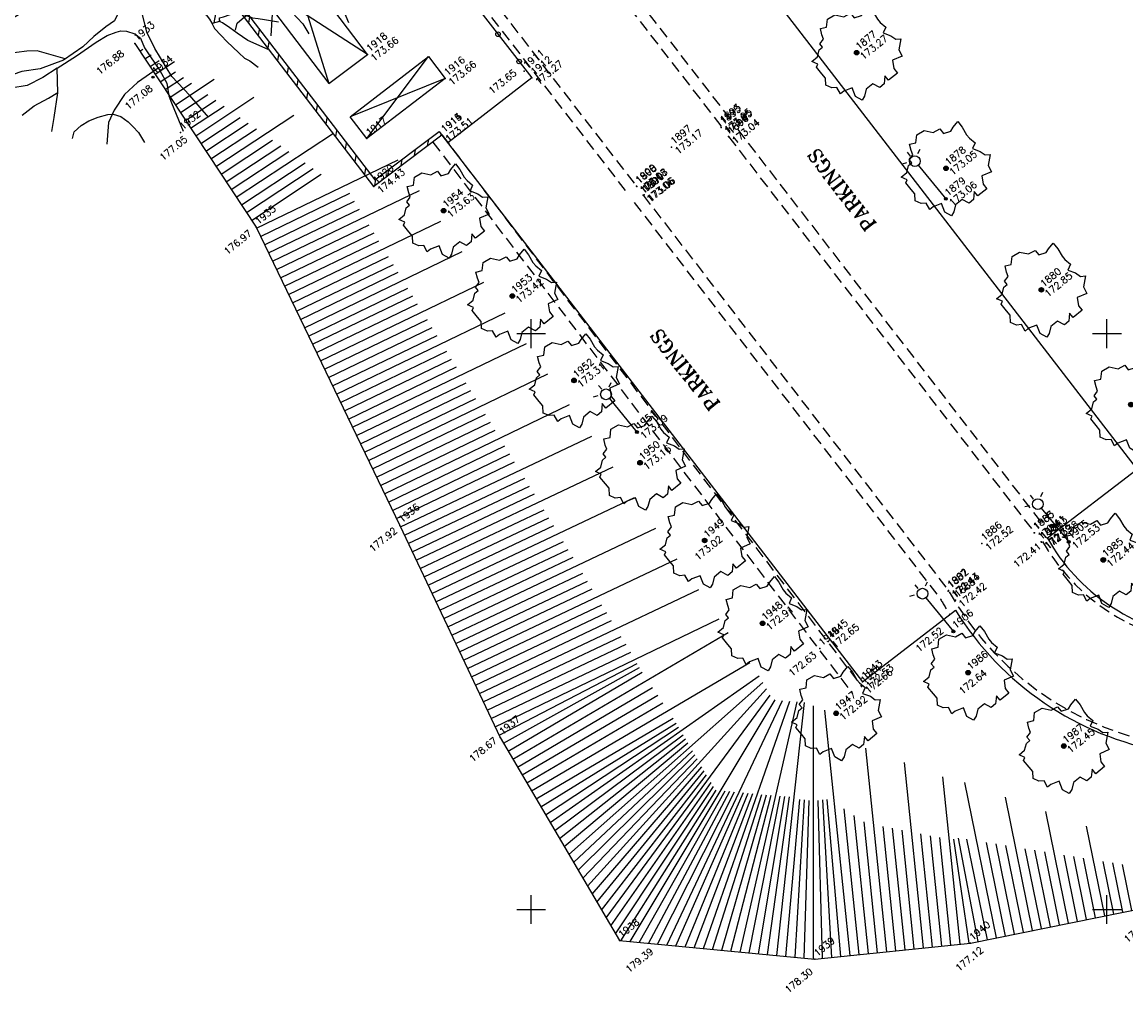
# Model space of a CAD drawing. Header units: feet. Extents: x 529188 to 529675, y 139816 to 140273.
# Tile 5 of 118: x 529303 to 529351, y 139946 to 139989. Entities that reach past the tile are written whole.
import ezdxf
from ezdxf.enums import TextEntityAlignment as Align

# ---------------------------------------------------------------- set-up
doc = ezdxf.new("R2010")
doc.units = ezdxf.units.FT
doc.header["$LTSCALE"] = 2
doc.header["$MEASUREMENT"] = 0
doc.header["$PDSIZE"] = 0.1
doc.linetypes.add('CACHE', pattern=[0.375, 0.25, -0.125])
doc.linetypes.add('CONTINU', pattern=[0])
doc.layers.get('0').update_dxf_attribs({"linetype": 'CONTINUOUS'})
for name, color, linetype in [('ARBRES', 70, 'CONTINUOUS'), ('BATI', 10, 'CONTINUOUS'), ('BATI-HACHURES', 30, 'CONTINUOUS'), ('BORDURETTE', 20, 'CONTINUOUS'), ('CANIVEAU', 32, 'CACHE'), ('CARROYAGE', 7, 'CONTINUOUS'), ('CLOTURE', 1, 'CONTINUOUS'), ('DIVERS_1', 7, 'CONTINUOUS'), ('ECLAIRAGE', 220, 'CONTINUOUS'), ('MURS', 1, 'CONTINUOUS'), ('TALUS', 40, 'CONTINUOUS'), ('TALUS_HAUT', 40, 'CONTINUOUS'), ('TEXTES', 150, 'CONTINUOUS'), ('TOPOALT', 3, 'CONTINUOUS'), ('TOPOJIS', 7, 'CONTINUOUS'), ('TOPOJIS-GELE', 7, 'CONTINUOUS'), ('TOPOMAT', 142, 'CONTINUOUS')]:
    doc.layers.add(name, color=color, linetype=linetype)
doc.styles.add('ROMANT', font='ROMANT.SHX')
doc.styles.get("Standard").update_dxf_attribs({"font": 'ROMANS.SHX'})

# ---------------------------------------------------------------- blocks, each defined once
blk = doc.blocks.new('TCPOINT')
at = {"color": 0}
blk.add_point((0, 0), dxfattribs=at)
at = {"layer": 'TOPOALT'}
blk.add_attdef('ALT', text='', height=0.3, dxfattribs=at).set_placement((0.1, -0.1), align=Align.TOP_LEFT)
at = {"layer": 'TOPOMAT'}
blk.add_attdef('MAT', (0.1, 0.1), '', height=0.3, dxfattribs=at)
blk = doc.blocks.new('189')
h = blk.add_hatch()
h.set_pattern_fill('ANSI31', color=256, scale=0.2, style=0)
h.set_pattern_definition([(45, (-527485.07046, -148351.732363), (-0.0176776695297, 0.0176776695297), [])])
edge = h.paths.add_edge_path()
edge.add_arc((0, 0), 0.1, 0, 360)
for p, q in [((-0.311, 1.681), (-0.062, 1.93)), ((-0.062, 1.93), (0.311, 1.868)), ((-0.747, 1.37), (-0.685, 1.557)), ((-0.685, 1.557), (-0.56, 1.806)), ((-0.56, 1.806), (-0.311, 1.681)), ((0.311, 1.868), (0.56, 1.557)), ((0.56, 1.557), (0.872, 1.494)), ((0.872, 1.494), (0.872, 1.245)), ((-1.432, 0.934), (-1.183, 1.121)), ((-1.183, 1.121), (-0.996, 1.121)), ((-0.996, 1.308), (-0.747, 1.37)), ((-0.996, 1.121), (-0.996, 1.308)), ((0.872, 1.245), (1.183, 1.121)), ((1.183, 1.121), (1.37, 1.183)), ((1.37, 1.183), (1.681, 1.245)), ((1.681, 1.245), (1.681, 0.934)), ((-1.744, 0.934), (-1.432, 0.934)), ((-1.619, 0.685), (-1.744, 0.934)), ((-1.744, 0.623), (-1.619, 0.685)), ((-1.744, 0.249), (-1.744, 0.623)), ((1.681, 0.934), (1.619, 0.56)), ((1.619, 0.56), (1.619, 0.374)), ((-1.93, -0.249), (-1.744, 0)), ((-1.744, 0), (-1.744, 0.249)), ((1.681, 0.062), (1.432, -0.062)), ((1.619, 0.374), (1.681, 0.062)), ((-1.806, -0.498), (-1.93, -0.249)), ((1.432, -0.062), (1.619, -0.374)), ((1.619, -0.374), (1.681, -0.623)), ((-1.619, -0.623), (-1.806, -0.498)), ((-1.681, -0.934), (-1.619, -0.623)), ((-1.494, -0.934), (-1.681, -0.934)), ((-1.121, -1.059), (-1.494, -0.934)), ((1.868, -0.747), (1.494, -1.059)), ((1.681, -0.623), (1.868, -0.747)), ((-1.245, -1.432), (-1.121, -1.059)), ((-1.121, -1.744), (-1.245, -1.432)), ((0.996, -1.245), (0.81, -1.557)), ((1.432, -1.37), (0.996, -1.245)), ((1.494, -1.059), (1.432, -1.37)), ((-0.934, -1.681), (-1.121, -1.744)), ((-0.685, -1.494), (-0.934, -1.681)), ((-0.311, -1.494), (-0.685, -1.494)), ((-0.187, -1.806), (-0.311, -1.494)), ((0.062, -1.806), (-0.187, -1.806)), ((0.311, -1.557), (0.062, -1.806)), ((0.311, -1.806), (0.311, -1.557)), ((0.81, -1.806), (0.311, -1.806)), ((0.81, -1.557), (0.81, -1.806))]:
    blk.add_line(p, q)
blk.add_circle((0, 0), 0.1)
blk = doc.blocks.new('425')
at = {"ltscale": 3}
for p, q in [((-0.006, 2.407), (-0.006, 2.621)), ((0, 1.885), (0, 0))]:
    blk.add_line(p, q, dxfattribs=at)
at = {"linetype": 'CONTINU', "ltscale": 3}
for p, q in [((-0.324, 2.291), (-0.512, 2.376)), ((0.312, 2.291), (0.501, 2.376))]:
    blk.add_line(p, q, dxfattribs=at)
for centre, radius in [((0, 2.118), 0.233), ((0, 0), 0.0621)]:
    blk.add_circle(centre, radius, dxfattribs=at)
blk = doc.blocks.new('194')
for p, q in [((0.0285, 0), (-0.0285, 0)), ((0, -0.0285), (0, 0.0285))]:
    blk.add_line(p, q)
for points in [[(-0.1462, 0.4831), (-0.1313, 0.432), (-0.1069, 0.3801), (-0.0807, 0.3213), (-0.0651, 0.2926), (-0.044, 0.264), (-0.0281, 0.2373), (-0.0104, 0.2388), (0.0021, 0.2458), (0.0111, 0.2654), (0.0222, 0.3113), (0.0312, 0.3417), (0.0493, 0.377), (0.0586, 0.4125), (0.0767, 0.4513), (0.0903, 0.5)], [(-0.0745, 0.3099), (-0.0536, 0.3814), (-0.0623, 0.5021)], [(-0.0153, 0.5064), (0.0053, 0.4057), (0.0323, 0.3437)], [(0.1073, 0.4968), (0.1, 0.4635), (0.1032, 0.4403), (0.1049, 0.4208), (0.1155, 0.3993), (0.1258, 0.3888), (0.1472, 0.3849), (0.1651, 0.3972), (0.1918, 0.4164), (0.2232, 0.4582)], [(-0.4405, 0.2346), (-0.406, 0.2232), (-0.355, 0.1909), (-0.3075, 0.1567), (-0.2773, 0.1317), (-0.1997, 0.0902), (-0.1007, 0.0521), (-0.0653, 0.0445), (-0.0424, 0.0497), (-0.0227, 0.0514), (-0.0119, 0.0637), (-0.0083, 0.0848), (-0.0114, 0.1186), (-0.0288, 0.1613), (-0.102, 0.3075), (-0.1528, 0.3842), (-0.1634, 0.3967), (-0.1757, 0.4726)], [(0.1153, 0.1452), (0.0987, 0.1259), (0.0754, 0.1083), (0.0521, 0.0944), (0.0309, 0.0929), (0.0166, 0.1018), (0.0044, 0.125), (-0.0023, 0.1589), (-0.0037, 0.1925), (0.0036, 0.2263), (0.0075, 0.2511), (0.0397, 0.281), (0.0739, 0.3216), (0.1007, 0.3535), (0.1332, 0.3992), (0.173, 0.4788)], [(0.1768, 0.2085), (0.1743, 0.2338), (0.1834, 0.2673), (0.1874, 0.2994), (0.1983, 0.3258), (0.2144, 0.3559), (0.2363, 0.4056), (0.2597, 0.439)], [(0.1831, 0.2662), (0.2104, 0.2885), (0.2283, 0.3061), (0.2533, 0.327), (0.2749, 0.35), (0.314, 0.4026)], [(-0.2842, 0.1374), (-0.3103, 0.2241), (-0.3293, 0.265), (-0.3466, 0.3184), (-0.3557, 0.3528)], [(0.4336, 0.21), (0.3872, 0.1927), (0.3462, 0.177), (0.3051, 0.1579), (0.2641, 0.1458), (0.2267, 0.1318), (0.1767, 0.1181), (0.1501, 0.1113), (0.1233, 0.1079), (0.1129, 0.115), (0.1094, 0.1258), (0.1112, 0.1382), (0.1183, 0.1505), (0.1346, 0.1682), (0.1562, 0.1911), (0.1741, 0.2053), (0.1921, 0.2263), (0.2188, 0.2492), (0.253, 0.2864), (0.2817, 0.3144), (0.2996, 0.3339), (0.3139, 0.3479)], [(0.1692, 0.2014), (0.2292, 0.2189), (0.2721, 0.247), (0.3185, 0.268), (0.4, 0.3184)], [(-0.4791, 0.1354), (-0.4193, 0.1186), (-0.3521, 0.1127), (-0.2795, 0.1016), (-0.2299, 0.0851), (-0.1611, 0.0578), (-0.1098, 0.0308), (-0.0745, 0.0181), (-0.0498, 0.0055), (-0.0322, -0.007), (-0.0324, -0.0321), (-0.036, -0.0498), (-0.0485, -0.0674), (-0.063, -0.085), (-0.0825, -0.0936), (-0.1146, -0.0916), (-0.1605, -0.0912), (-0.205, -0.0942), (-0.2759, -0.0882), (-0.3466, -0.0647), (-0.3942, -0.0359), (-0.4489, -0.0157), (-0.4967, -0.0047)], [(0.4374, -0.0442), (0.3993, -0.0348), (0.3353, -0.0291), (0.2503, -0.0157), (0.2007, -0.0011), (0.1687, 0.0116), (0.1457, 0.0208), (0.1317, 0.0367), (0.1301, 0.0545), (0.1373, 0.0705), (0.1516, 0.0845), (0.1748, 0.0916), (0.1997, 0.0965), (0.2228, 0.0999), (0.253, 0.1033), (0.2869, 0.1047), (0.3171, 0.1062), (0.3473, 0.1078), (0.3758, 0.1093), (0.4113, 0.1053), (0.4521, 0.0996), (0.5019, 0.0974)], [(-0.2695, -0.0887), (-0.3195, -0.0169), (-0.3443, 0.0028), (-0.3706, 0.0191), (-0.3936, 0.037), (-0.4376, 0.0602), (-0.4902, 0.0843)], [(0.2018, -0.266), (0.1666, -0.2282), (0.1419, -0.2102), (0.1207, -0.1888), (0.0892, -0.1459), (0.0717, -0.1136), (0.0595, -0.0904), (0.0473, -0.0638), (0.0367, -0.0476), (0.0369, -0.0298), (0.0388, -0.0121), (0.046, 0.009), (0.0534, 0.0197), (0.0639, 0.0215), (0.0799, 0.0214), (0.103, 0.0158), (0.1207, 0.0103), (0.1421, -0.0006), (0.1561, -0.0148), (0.1666, -0.0327), (0.1752, -0.0505), (0.1841, -0.0667), (0.1946, -0.0829), (0.2086, -0.1007), (0.2192, -0.1169), (0.2314, -0.1382), (0.2383, -0.1543), (0.2525, -0.1722), (0.2648, -0.1901), (0.275, -0.2097), (0.2927, -0.2242), (0.3016, -0.2384), (0.3139, -0.2492)], [(0.1609, -0.023), (0.1756, -0.008), (0.188, -0.0081), (0.213, -0.019), (0.227, -0.0315), (0.243, -0.0407), (0.2587, -0.0532), (0.273, -0.0604), (0.287, -0.0747), (0.2975, -0.0891), (0.3045, -0.1016), (0.3134, -0.1104), (0.3274, -0.1266)], [(0.3686, -0.0932), (0.3455, -0.0876), (0.3244, -0.0804), (0.3067, -0.0731), (0.2817, -0.0676), (0.2676, -0.0587), (0.2641, -0.0479), (0.2642, -0.0355), (0.2736, -0.0194)], [(0.3457, -0.03), (0.3496, -0.0416), (0.3636, -0.0559), (0.3705, -0.0684), (0.3848, -0.0809), (0.3988, -0.0917), (0.4131, -0.0972), (0.4275, -0.112)], [(-0.4388, -0.2315), (-0.4064, -0.2041), (-0.3508, -0.1534), (-0.3061, -0.0952), (-0.3575, -0.0894), (-0.4087, -0.0783), (-0.4512, -0.0531), (-0.4954, -0.0337)], [(-0.3061, -0.0952), (-0.2369, -0.1029), (-0.166, -0.1089), (-0.1272, -0.1145), (-0.1005, -0.1235), (-0.0865, -0.129), (-0.0742, -0.1415), (-0.0601, -0.163), (-0.0549, -0.1842), (-0.0642, -0.2142), (-0.0679, -0.2463), (-0.072, -0.2958), (-0.0794, -0.3382), (-0.0994, -0.3718), (-0.1066, -0.3931), (-0.1329, -0.4808)], [(-0.0473, -0.4976), (-0.05, -0.4112), (-0.0547, -0.3328), (-0.0414, -0.2353), (-0.0285, -0.1821), (-0.0049, -0.1327), (0.0131, -0.1061), (0.0256, -0.0991), (0.0399, -0.1046), (0.0521, -0.1205), (0.0677, -0.1491), (0.0889, -0.1725), (0.1082, -0.1994), (0.1257, -0.2227), (0.1326, -0.2386), (0.1415, -0.2547), (0.1414, -0.2708), (0.1395, -0.2849), (0.1357, -0.3026), (0.1372, -0.3311), (0.1389, -0.356), (0.1421, -0.3808), (0.1455, -0.4057), (0.1487, -0.4288), (0.1559, -0.445), (0.1635, -0.4757)], [(0.2196, -0.1177), (0.2545, -0.1401), (0.2828, -0.1601), (0.3215, -0.1816), (0.3499, -0.1996), (0.3816, -0.2123), (0.4412, -0.2523)], [(-0.4766, -0.1378), (-0.4306, -0.1383), (-0.3828, -0.1477), (-0.3504, -0.1528)], [(0.3, -0.1696), (0.4838, -0.1595)], [(0.3358, -0.1907), (0.3426, -0.221), (0.3602, -0.246), (0.3741, -0.2656), (0.4085, -0.3011)], [(-0.4044, -0.2875), (-0.3874, -0.2752), (-0.3592, -0.2738), (-0.3325, -0.2777), (-0.3041, -0.2867), (-0.2761, -0.2993), (-0.2635, -0.3084), (-0.2496, -0.328), (-0.2428, -0.3545), (-0.2413, -0.3742), (-0.2395, -0.399), (-0.2445, -0.4333)], [(-0.0712, -0.287), (-0.1464, -0.281), (-0.1996, -0.284), (-0.253, -0.3012), (-0.2903, -0.3186), (-0.3352, -0.3665)], [(0.2206, -0.4531), (0.1899, -0.3937), (0.1798, -0.3563), (0.1727, -0.3297), (0.1642, -0.3046), (0.1606, -0.2958), (0.1392, -0.2862)], [(0.1618, -0.2987), (0.1626, -0.2921), (0.1677, -0.2868), (0.1784, -0.2923), (0.1981, -0.2995), (0.2121, -0.3087), (0.228, -0.3229), (0.2436, -0.3498), (0.2559, -0.3624), (0.2684, -0.3766), (0.2966, -0.409)], [(0.1958, -0.2987), (0.2016, -0.2818), (0.1964, -0.2659), (0.2071, -0.266), (0.2161, -0.2732), (0.23, -0.2874), (0.2514, -0.3), (0.2814, -0.3163), (0.2991, -0.3272), (0.3167, -0.3381), (0.3501, -0.3657)]]:
    blk.add_lwpolyline(points)
blk = doc.blocks.new('281')
at = {"ltscale": 3}
blk.add_circle((0, 0), 0.05, dxfattribs=at)
blk = doc.blocks.new('RONDCLOT')
at = {"layer": 'CLOTURE'}
blk.add_circle((0, 0), 0.1, dxfattribs=at)

msp = doc.modelspace()

# ---------------------------------------------------------------- hatches: boundary and pattern name
at = {"layer": 'BATI-HACHURES'}
h = msp.add_hatch(dxfattribs=at)
h.set_pattern_fill('ANSI31', color=256, scale=4, angle=36, style=0)
h.paths.add_polyline_path([(529321.124, 139983.615), (529318.169, 139981.389), (529311.045, 139990.699), (529311.203, 139990.821), (529318.207, 139981.668), (529321.004, 139983.774)])

# ---------------------------------------------------------------- linework, layer by layer
at = {"layer": 'BATI', "flags": 128}
for points in [[(529317.888, 139987.119), (529314.37, 139991.755), (529312.697, 139990.486), (529316.215, 139985.849)], [(529321.264, 139986.078), (529317.866, 139983.462), (529317.134, 139984.413), (529320.532, 139987.029)]]:
    msp.add_lwpolyline(points, close=True, dxfattribs=at)
at = {"layer": 'BATI-HACHURES', "flags": 128}
for points in [[(529314.37, 139991.755), (529316.215, 139985.849)], [(529317.888, 139987.119), (529312.697, 139990.486)], [(529317.866, 139983.462), (529320.532, 139987.029)], [(529321.264, 139986.078), (529317.134, 139984.413)]]:
    msp.add_lwpolyline(points, dxfattribs=at)
at = {"layer": 'BORDURETTE'}
msp.add_line((529343.419, 139962.995), (529343.419, 139962.995), dxfattribs=at)
at = {"layer": 'BORDURETTE', "flags": 128}
for points in [[(529308.809, 140024.232), (529351.311, 139969.096), (529347.416, 139966.116, 0.233721), (529353.751, 139961.817, 0.19312), (529359.99, 139963.374), (529398.365, 139992.012)], [(529321.124, 139983.614), (529339.389, 139959.881), (529343.419, 139962.995, 0.445008), (529363.046, 139959.461, -0.043071)]]:
    msp.add_lwpolyline(points, format="xyb", dxfattribs=at)
msp.add_lwpolyline([(529325.027, 139986.098), (529321.375, 139983.287)], dxfattribs=at)
at = {"layer": 'CANIVEAU', "flags": 128}
for points in [[(529305.39, 140020.922), (529321.739, 139999.662), (529333.633, 139984.321)], [(529304.993, 140020.617), (529321.343, 139999.357), (529333.238, 139984.015)], [(529303.933, 140014.562), (529317.87, 139996.539), (529329.565, 139981.401)], [(529317.775, 139995.845), (529329.17, 139981.095)], [(529321.128, 139983.618), (529339.345, 139959.685)], [(529333.573, 139983.549), (529346.854, 139966.359)], [(529333.968, 139983.855), (529347.249, 139966.665)], [(529320.73, 139983.315), (529338.947, 139959.382)]]:
    msp.add_lwpolyline(points, dxfattribs=at)
for points in [[(529329.863, 139981.003), (529343.116, 139963.854, 0.254087), (529353.951, 139956.997, 0.179102), (529362.889, 139959.643)], [(529329.468, 139980.697), (529342.774, 139963.478, 0.014212), (529343.175, 139962.806, 0.014212)]]:
    msp.add_lwpolyline(points, format="xyb", dxfattribs=at)
at = {"layer": 'CANIVEAU'}
msp.add_arc((529354.921, 139970.36), 8.872, 209.6126, 306.299, dxfattribs=at)
at = {"layer": 'CARROYAGE'}
for p, q in [((529325, 139974.375), (529325, 139975.625)), ((529350, 139974.375), (529350, 139975.625)), ((529324.375, 139975), (529325.625, 139975)), ((529349.375, 139975), (529350.625, 139975)), ((529325, 139949.375), (529325, 139950.625)), ((529350, 139949.375), (529350, 139950.625)), ((529324.375, 139950), (529325.625, 139950)), ((529349.375, 139950), (529350.625, 139950))]:
    msp.add_line(p, q, dxfattribs=at)
at = {"layer": 'CLOTURE', "flags": 128}
msp.add_lwpolyline([(529317.582, 139995.701), (529325.027, 139986.098)], dxfattribs=at)
at = {"layer": 'MURS', "flags": 128}
msp.add_lwpolyline([(529321.124, 139983.615), (529318.169, 139981.389), (529311.045, 139990.699), (529311.203, 139990.821), (529318.207, 139981.668), (529321.004, 139983.774)], close=True, dxfattribs=at)
at = {"layer": 'TALUS'}
for p, q in [((529307.787, 139987.596), (529307.787, 139987.596)), ((529308.007, 139987.262), (529308.139, 139987.349)), ((529308.227, 139986.928), (529308.491, 139987.102)), ((529308.447, 139986.594), (529308.843, 139986.855)), ((529308.668, 139986.26), (529309.511, 139986.816)), ((529308.888, 139985.926), (529309.547, 139986.361)), ((529309.108, 139985.592), (529309.899, 139986.114)), ((529309.328, 139985.258), (529310.251, 139985.867)), ((529309.549, 139984.924), (529311.236, 139986.037)), ((529309.769, 139984.591), (529310.955, 139985.373)), ((529309.989, 139984.257), (529311.307, 139985.126)), ((529310.21, 139983.923), (529311.659, 139984.879)), ((529310.43, 139983.589), (529312.96, 139985.258)), ((529310.65, 139983.255), (529312.363, 139984.385)), ((529311.311, 139982.253), (529314.685, 139984.479)), ((529310.87, 139982.921), (529312.715, 139984.138)), ((529311.091, 139982.587), (529313.067, 139983.891)), ((529311.531, 139981.92), (529313.771, 139983.397)), ((529312.192, 139980.918), (529316.409, 139983.7)), ((529311.752, 139981.586), (529314.124, 139983.151)), ((529311.972, 139981.252), (529314.476, 139982.904)), ((529313.069, 139979.58), (529319.217, 139982.543)), ((529312.412, 139980.584), (529315.18, 139982.41)), ((529312.633, 139980.25), (529315.532, 139982.163)), ((529312.853, 139979.916), (529315.884, 139981.916)), ((529313.242, 139979.219), (529317.122, 139981.089)), ((529313.763, 139978.138), (529320.147, 139981.215)), ((529313.416, 139978.859), (529317.332, 139980.747)), ((529313.59, 139978.499), (529317.543, 139980.404)), ((529313.937, 139977.778), (529317.964, 139979.719)), ((529314.458, 139976.697), (529321.077, 139979.887)), ((529314.111, 139977.418), (529318.174, 139979.376)), ((529314.284, 139977.057), (529318.385, 139979.034)), ((529314.632, 139976.337), (529318.806, 139978.348)), ((529315.153, 139975.256), (529322.008, 139978.559)), ((529314.805, 139975.976), (529319.016, 139978.006)), ((529314.979, 139975.616), (529319.226, 139977.663)), ((529315.847, 139973.814), (529322.938, 139977.232)), ((529315.326, 139974.895), (529319.647, 139976.978)), ((529315.5, 139974.535), (529319.858, 139976.635)), ((529315.674, 139974.175), (529320.068, 139976.293)), ((529316.542, 139972.373), (529323.868, 139975.904)), ((529316.021, 139973.454), (529320.489, 139975.608)), ((529316.195, 139973.094), (529320.7, 139975.265)), ((529316.368, 139972.733), (529320.91, 139974.922)), ((529317.237, 139970.932), (529324.798, 139974.576)), ((529316.716, 139972.013), (529321.331, 139974.237)), ((529316.889, 139971.652), (529321.542, 139973.895)), ((529317.063, 139971.292), (529321.752, 139973.552)), ((529317.41, 139970.571), (529322.173, 139972.867)), ((529317.931, 139969.49), (529325.728, 139973.248)), ((529317.584, 139970.211), (529322.383, 139972.524)), ((529317.758, 139969.851), (529322.594, 139972.182)), ((529318.626, 139968.049), (529326.658, 139971.92)), ((529318.105, 139969.13), (529323.015, 139971.496)), ((529318.279, 139968.77), (529323.225, 139971.154)), ((529318.452, 139968.409), (529323.436, 139970.811)), ((529319.32, 139966.608), (529327.625, 139970.545)), ((529318.8, 139967.689), (529323.857, 139970.126)), ((529318.973, 139967.328), (529324.067, 139969.783)), ((529319.147, 139966.968), (529324.278, 139969.441)), ((529320.006, 139965.162), (529328.554, 139969.215)), ((529319.491, 139966.246), (529324.72, 139968.725)), ((529319.663, 139965.885), (529324.93, 139968.382)), ((529319.834, 139965.523), (529325.139, 139968.038)), ((529320.691, 139963.716), (529329.484, 139967.885)), ((529320.177, 139964.8), (529325.558, 139967.351)), ((529320.348, 139964.439), (529325.767, 139967.008)), ((529320.52, 139964.077), (529325.977, 139966.665)), ((529321.376, 139962.27), (529330.413, 139966.555)), ((529320.862, 139963.355), (529326.396, 139965.978)), ((529321.034, 139962.993), (529326.605, 139965.635)), ((529321.205, 139962.632), (529326.815, 139965.291)), ((529322.062, 139960.825), (529331.342, 139965.224)), ((529321.548, 139961.909), (529327.234, 139964.605)), ((529321.719, 139961.547), (529327.443, 139964.261)), ((529321.89, 139961.186), (529327.653, 139963.918)), ((529322.747, 139959.379), (529332.272, 139963.894)), ((529322.233, 139960.463), (529328.072, 139963.231)), ((529322.405, 139960.102), (529328.281, 139962.888)), ((529322.576, 139959.74), (529328.491, 139962.544)), ((529323.433, 139957.933), (529333.162, 139962.616)), ((529322.919, 139959.017), (529328.91, 139961.858)), ((529324.203, 139956.532), (529333.551, 139962.027)), ((529323.09, 139958.656), (529329.119, 139961.514)), ((529323.261, 139958.294), (529329.329, 139961.171)), ((529323.604, 139957.572), (529329.599, 139960.679)), ((529323.797, 139957.222), (529329.696, 139960.504)), ((529325.013, 139955.153), (529334.494, 139960.725)), ((529324, 139956.877), (529329.822, 139960.299)), ((529325.824, 139953.773), (529334.892, 139960.139)), ((529324.405, 139956.187), (529330.269, 139959.633)), ((529326.635, 139952.394), (529335.054, 139959.863)), ((529327.446, 139951.015), (529335.217, 139959.587)), ((529324.608, 139955.842), (529330.492, 139959.301)), ((529324.811, 139955.498), (529330.716, 139958.968)), ((529328.256, 139949.635), (529335.379, 139959.311)), ((529329.293, 139948.61), (529335.586, 139959.106)), ((529330.886, 139948.459), (529335.905, 139959.076)), ((529332.478, 139948.308), (529336.223, 139959.046)), ((529334.071, 139948.157), (529336.542, 139959.016)), ((529335.664, 139948.006), (529336.86, 139958.985)), ((529337.257, 139947.855), (529337.264, 139958.843)), ((529338.849, 139948.006), (529337.753, 139958.65)), ((529325.216, 139954.808), (529331.162, 139958.303)), ((529325.419, 139954.463), (529331.289, 139958.097)), ((529325.622, 139954.118), (529331.39, 139957.924)), ((529326.027, 139953.428), (529331.593, 139957.579)), ((529326.23, 139953.084), (529331.694, 139957.407)), ((529326.432, 139952.739), (529331.796, 139957.235)), ((529326.838, 139952.049), (529331.998, 139956.89)), ((529327.04, 139951.704), (529332.1, 139956.717)), ((529340.44, 139948.17), (529339.531, 139957.003)), ((529327.243, 139951.359), (529332.201, 139956.545)), ((529327.648, 139950.67), (529332.404, 139956.2)), ((529342.032, 139948.334), (529341.203, 139956.385)), ((529327.851, 139950.325), (529332.505, 139956.028)), ((529328.054, 139949.98), (529332.607, 139955.855)), ((529343.623, 139948.498), (529342.875, 139955.768)), ((529328.459, 139949.29), (529332.809, 139955.51)), ((529328.662, 139948.945), (529332.911, 139955.338)), ((529328.894, 139948.648), (529333.027, 139955.189)), ((529329.691, 139948.572), (529333.425, 139955.151)), ((529330.089, 139948.534), (529333.624, 139955.132)), ((529330.487, 139948.497), (529333.823, 139955.114)), ((529345.198, 139948.773), (529343.829, 139955.516)), ((529331.284, 139948.421), (529334.222, 139955.076)), ((529331.682, 139948.384), (529334.421, 139955.057)), ((529332.08, 139948.346), (529334.62, 139955.038)), ((529332.877, 139948.27), (529335.018, 139955)), ((529333.275, 139948.233), (529335.217, 139954.981)), ((529333.673, 139948.195), (529335.416, 139954.963)), ((529334.469, 139948.119), (529335.814, 139954.925)), ((529334.868, 139948.082), (529336.014, 139954.906)), ((529335.266, 139948.044), (529336.213, 139954.887)), ((529336.062, 139947.968), (529336.664, 139954.779)), ((529336.461, 139947.931), (529336.863, 139954.76)), ((529336.859, 139947.893), (529337.063, 139954.741)), ((529337.655, 139947.883), (529337.461, 139954.737)), ((529338.053, 139947.924), (529337.66, 139954.757)), ((529338.451, 139947.965), (529337.858, 139954.778)), ((529346.766, 139949.091), (529345.59, 139954.885)), ((529339.246, 139948.047), (529338.595, 139954.374)), ((529348.334, 139949.409), (529347.351, 139954.254)), ((529339.644, 139948.088), (529339.027, 139954.089)), ((529340.042, 139948.129), (529339.458, 139953.804)), ((529340.838, 139948.211), (529340.282, 139953.609)), ((529341.236, 139948.252), (529340.693, 139953.528)), ((529341.634, 139948.293), (529341.103, 139953.447)), ((529342.43, 139948.375), (529341.924, 139953.285)), ((529342.828, 139948.416), (529342.335, 139953.204)), ((529349.902, 139949.728), (529349.112, 139953.622)), ((529343.225, 139948.457), (529342.745, 139953.123)), ((529344.021, 139948.539), (529343.355, 139953.062)), ((529344.414, 139948.614), (529343.551, 139953.099)), ((529344.806, 139948.693), (529343.921, 139953.056)), ((529345.59, 139948.852), (529344.765, 139952.918)), ((529345.982, 139948.932), (529345.187, 139952.85)), ((529346.374, 139949.012), (529345.609, 139952.781)), ((529347.158, 139949.171), (529346.453, 139952.643)), ((529347.55, 139949.25), (529346.875, 139952.575)), ((529347.942, 139949.33), (529347.297, 139952.506)), ((529348.726, 139949.489), (529348.142, 139952.368)), ((529349.118, 139949.568), (529348.564, 139952.299)), ((529349.51, 139949.648), (529348.986, 139952.231)), ((529350.294, 139949.807), (529349.83, 139952.093)), ((529350.686, 139949.887), (529350.252, 139952.024)), ((529351.078, 139949.966), (529350.674, 139951.955))]:
    msp.add_line(p, q, dxfattribs=at)
at = {"layer": 'TALUS_HAUT', "flags": 128}
msp.add_lwpolyline([(529307.787, 139987.596), (529313.052, 139979.615), (529319.289, 139966.672), (529323.655, 139957.464), (529328.833, 139948.654), (529337.322, 139947.849), (529344.068, 139948.544), (529351.794, 139950.111), (529356.327, 139951.037)], dxfattribs=at)

# ---------------------------------------------------------------- block references
at = {"layer": 'ARBRES'}
for p, xscale, yscale, zscale, rotation in [((529314.085, 139995.248), 14.77815694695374, 14.77815694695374, 14.77815694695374, 39.33073407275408), ((529306.964, 139990.383), 14.45021743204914, 14.45021743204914, 14.45021743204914, 39.33073407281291)]:
    msp.add_blockref('194', p, dxfattribs=dict(at, xscale=xscale, yscale=yscale, zscale=zscale, rotation=rotation))
at = {"layer": 'ARBRES', "rotation": 39.33073407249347}
for p in [(529339.132, 139987.195), (529343.011, 139982.174), (529321.196, 139980.337), (529347.152, 139976.899), (529324.179, 139976.631), (529326.857, 139972.968), (529351.042, 139971.918), (529329.727, 139969.394), (529332.531, 139966.021), (529349.84, 139965.176), (529335.047, 139962.423), (529343.973, 139960.282), (529338.241, 139958.519), (529348.126, 139957.098), (529353.399, 139955.569)]:
    msp.add_blockref('189', p, dxfattribs=at)
at = {"layer": 'CLOTURE', "rotation": 307.7854638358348}
for p in [(529323.556, 139987.995), (529324.475, 139986.81)]:
    msp.add_blockref('RONDCLOT', p, dxfattribs=at)
at = {"layer": 'DIVERS_1', "rotation": 39.33073407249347}
msp.add_blockref('281', (529308.576, 139986.131), dxfattribs=at)
at = {"layer": 'ECLAIRAGE', "rotation": 39.33073407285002}
for p in [(529343.003, 139980.848), (529329.589, 139970.726), (529348.341, 139965.961), (529343.332, 139962.075)]:
    msp.add_blockref('425', p, dxfattribs=at)
at = {"layer": 'TOPOJIS'}
ref = msp.add_blockref('TCPOINT', (529307.787, 139987.596), dxfattribs=at)
ref.add_attrib('MAT', '1933', (529307.887, 139987.696), dxfattribs={"layer": 'TOPOMAT', "height": 0.3, "rotation": 39.3307})
ref.add_attrib('ALT', '176.88', dxfattribs={"layer": 'TOPOALT', "height": 0.3, "rotation": 39.3307}).set_placement((529306.072, 139986.443), align=Align.TOP_LEFT)
ref = msp.add_blockref('TCPOINT', (529317.888, 139987.119), dxfattribs=at)
ref.add_attrib('MAT', '1918', (529317.988, 139987.219), dxfattribs={"layer": 'TOPOMAT', "height": 0.3, "rotation": 39.3307})
ref.add_attrib('ALT', '173.66', dxfattribs={"layer": 'TOPOALT', "height": 0.3, "rotation": 39.3307}).set_placement((529317.988, 139987.019), align=Align.TOP_LEFT)
ref = msp.add_blockref('TCPOINT', (529339.132, 139987.195), dxfattribs=at)
ref.add_attrib('MAT', '1877', (529339.232, 139987.295), dxfattribs={"layer": 'TOPOMAT', "height": 0.3, "rotation": 39.3307})
ref.add_attrib('ALT', '173.27', dxfattribs={"layer": 'TOPOALT', "height": 0.3, "rotation": 39.3307}).set_placement((529339.232, 139987.095), align=Align.TOP_LEFT)
ref = msp.add_blockref('TCPOINT', (529324.696, 139986.391), dxfattribs=at)
ref.add_attrib('MAT', '1911', (529324.796, 139986.491), dxfattribs={"layer": 'TOPOMAT', "height": 0.3, "rotation": 39.3307})
ref.add_attrib('ALT', '173.65', dxfattribs={"layer": 'TOPOALT', "height": 0.3, "rotation": 39.3307}).set_placement((529323.112, 139985.601), align=Align.TOP_LEFT)
ref = msp.add_blockref('TCPOINT', (529308.576, 139986.131), dxfattribs=at)
ref.add_attrib('MAT', '1934', (529308.676, 139986.231), dxfattribs={"layer": 'TOPOMAT', "height": 0.3, "rotation": 39.3307})
ref.add_attrib('ALT', '177.08', dxfattribs={"layer": 'TOPOALT', "height": 0.3, "rotation": 39.3307}).set_placement((529307.31, 139984.926), align=Align.TOP_LEFT)
ref = msp.add_blockref('TCPOINT', (529321.264, 139986.078), dxfattribs=at)
ref.add_attrib('MAT', '1916', (529321.364, 139986.178), dxfattribs={"layer": 'TOPOMAT', "height": 0.3, "rotation": 39.3307})
ref.add_attrib('ALT', '173.66', dxfattribs={"layer": 'TOPOALT', "height": 0.3, "rotation": 39.3307}).set_placement((529321.364, 139985.978), align=Align.TOP_LEFT)
ref = msp.add_blockref('TCPOINT', (529325.027, 139986.098), dxfattribs=at)
ref.add_attrib('MAT', '1912', (529325.127, 139986.198), dxfattribs={"layer": 'TOPOMAT', "height": 0.3, "rotation": 39.3307})
ref.add_attrib('ALT', '173.27', dxfattribs={"layer": 'TOPOALT', "height": 0.3, "rotation": 39.3307}).set_placement((529325.127, 139985.998), align=Align.TOP_LEFT)
ref = msp.add_blockref('TCPOINT', (529309.771, 139983.726), dxfattribs=at)
ref.add_attrib('MAT', '1932', (529309.871, 139983.826), dxfattribs={"layer": 'TOPOMAT', "height": 0.3, "rotation": 39.3307})
ref.add_attrib('ALT', '177.05', dxfattribs={"layer": 'TOPOALT', "height": 0.3, "rotation": 39.3307}).set_placement((529308.818, 139982.719), align=Align.TOP_LEFT)
ref = msp.add_blockref('TCPOINT', (529317.866, 139983.462), dxfattribs=at)
ref.add_attrib('MAT', '1917', (529317.966, 139983.562), dxfattribs={"layer": 'TOPOMAT', "height": 0.3, "rotation": 39.3307})
ref = msp.add_blockref('TCPOINT', (529321.124, 139983.614), dxfattribs=at)
ref.add_attrib('MAT', '1914', (529321.224, 139983.714), dxfattribs={"layer": 'TOPOMAT', "height": 0.3, "rotation": 39.3307})
ref.add_attrib('ALT', '173.51', dxfattribs={"layer": 'TOPOJIS-GELE', "height": 0.3, "rotation": 39.3307}).set_placement((529321.224, 139983.514), align=Align.TOP_LEFT)
ref = msp.add_blockref('TCPOINT', (529321.124, 139983.615), dxfattribs=at)
ref.add_attrib('MAT', '1913', (529321.224, 139983.715), dxfattribs={"layer": 'TOPOMAT', "height": 0.3, "rotation": 39.3307})
ref.add_attrib('ALT', '173.51', dxfattribs={"layer": 'TOPOALT', "height": 0.3, "rotation": 39.3307}).set_placement((529321.224, 139983.515), align=Align.TOP_LEFT)
ref = msp.add_blockref('TCPOINT', (529321.128, 139983.618), dxfattribs=at)
ref.add_attrib('MAT', '1915', (529321.228, 139983.718), dxfattribs={"layer": 'TOPOMAT', "height": 0.3, "rotation": 39.3307})
ref.add_attrib('ALT', '173.51', dxfattribs={"layer": 'TOPOJIS-GELE', "height": 0.3, "rotation": 39.3307}).set_placement((529321.228, 139983.518), align=Align.TOP_LEFT)
ref = msp.add_blockref('TCPOINT', (529333.576, 139983.543), dxfattribs=at)
ref.add_attrib('MAT', '1894', (529333.676, 139983.643), dxfattribs={"layer": 'TOPOMAT', "height": 0.3, "rotation": 39.3307})
ref.add_attrib('ALT', '173.04', dxfattribs={"layer": 'TOPOALT', "height": 0.3, "rotation": 39.3307}).set_placement((529333.676, 139983.443), align=Align.TOP_LEFT)
ref = msp.add_blockref('TCPOINT', (529331.094, 139983.096), dxfattribs=at)
ref.add_attrib('MAT', '1897', (529331.194, 139983.196), dxfattribs={"layer": 'TOPOMAT', "height": 0.3, "rotation": 39.3307})
ref.add_attrib('ALT', '173.17', dxfattribs={"layer": 'TOPOALT', "height": 0.3, "rotation": 39.3307}).set_placement((529331.194, 139982.996), align=Align.TOP_LEFT)
ref = msp.add_blockref('TCPOINT', (529343.011, 139982.174), dxfattribs=at)
ref.add_attrib('MAT', '1878', (529343.111, 139982.274), dxfattribs={"layer": 'TOPOMAT', "height": 0.3, "rotation": 39.3307})
ref.add_attrib('ALT', '173.05', dxfattribs={"layer": 'TOPOALT', "height": 0.3, "rotation": 39.3307}).set_placement((529343.111, 139982.074), align=Align.TOP_LEFT)
ref = msp.add_blockref('TCPOINT', (529318.169, 139981.389), dxfattribs=at)
ref.add_attrib('MAT', '1920', (529318.269, 139981.489), dxfattribs={"layer": 'TOPOMAT', "height": 0.3, "rotation": 39.3307})
ref.add_attrib('ALT', '174.43', dxfattribs={"layer": 'TOPOALT', "height": 0.3, "rotation": 39.3307}).set_placement((529318.269, 139981.289), align=Align.TOP_LEFT)
ref = msp.add_blockref('TCPOINT', (529329.907, 139981.03), dxfattribs=at)
ref.add_attrib('MAT', '1899', (529330.007, 139981.13), dxfattribs={"layer": 'TOPOMAT', "height": 0.3, "rotation": 39.3307})
ref.add_attrib('ALT', '173.06', dxfattribs={"layer": 'TOPOALT', "height": 0.3, "rotation": 39.3307}).set_placement((529330.007, 139980.93), align=Align.TOP_LEFT)
ref = msp.add_blockref('TCPOINT', (529343.003, 139980.848), dxfattribs=at)
ref.add_attrib('MAT', '1879', (529343.103, 139980.948), dxfattribs={"layer": 'TOPOMAT', "height": 0.3, "rotation": 39.3307})
ref.add_attrib('ALT', '173.06', dxfattribs={"layer": 'TOPOALT', "height": 0.3, "rotation": 39.3307}).set_placement((529343.103, 139980.748), align=Align.TOP_LEFT)
ref = msp.add_blockref('TCPOINT', (529321.196, 139980.337), dxfattribs=at)
ref.add_attrib('MAT', '1954', (529321.296, 139980.437), dxfattribs={"layer": 'TOPOMAT', "height": 0.3, "rotation": 39.3307})
ref.add_attrib('ALT', '173.63', dxfattribs={"layer": 'TOPOALT', "height": 0.3, "rotation": 39.3307}).set_placement((529321.296, 139980.237), align=Align.TOP_LEFT)
ref = msp.add_blockref('TCPOINT', (529313.052, 139979.615), dxfattribs=at)
ref.add_attrib('MAT', '1935', (529313.152, 139979.715), dxfattribs={"layer": 'TOPOMAT', "height": 0.3, "rotation": 39.3307})
ref.add_attrib('ALT', '176.97', dxfattribs={"layer": 'TOPOALT', "height": 0.3, "rotation": 39.3307}).set_placement((529311.618, 139978.635), align=Align.TOP_LEFT)
ref = msp.add_blockref('TCPOINT', (529347.152, 139976.899), dxfattribs=at)
ref.add_attrib('MAT', '1880', (529347.252, 139976.999), dxfattribs={"layer": 'TOPOMAT', "height": 0.3, "rotation": 39.3307})
ref.add_attrib('ALT', '172.85', dxfattribs={"layer": 'TOPOALT', "height": 0.3, "rotation": 39.3307}).set_placement((529347.252, 139976.799), align=Align.TOP_LEFT)
ref = msp.add_blockref('TCPOINT', (529324.179, 139976.631), dxfattribs=at)
ref.add_attrib('MAT', '1953', (529324.279, 139976.731), dxfattribs={"layer": 'TOPOMAT', "height": 0.3, "rotation": 39.3307})
ref.add_attrib('ALT', '173.42', dxfattribs={"layer": 'TOPOALT', "height": 0.3, "rotation": 39.3307}).set_placement((529324.279, 139976.531), align=Align.TOP_LEFT)
ref = msp.add_blockref('TCPOINT', (529326.857, 139972.968), dxfattribs=at)
ref.add_attrib('MAT', '1952', (529326.957, 139973.068), dxfattribs={"layer": 'TOPOMAT', "height": 0.3, "rotation": 39.3307})
ref.add_attrib('ALT', '173.31', dxfattribs={"layer": 'TOPOALT', "height": 0.3, "rotation": 39.3307}).set_placement((529326.957, 139972.868), align=Align.TOP_LEFT)
ref = msp.add_blockref('TCPOINT', (529329.727, 139969.394), dxfattribs=at)
ref.add_attrib('MAT', '1950', (529329.827, 139969.494), dxfattribs={"layer": 'TOPOMAT', "height": 0.3, "rotation": 39.3307})
ref.add_attrib('ALT', '173.16', dxfattribs={"layer": 'TOPOALT', "height": 0.3, "rotation": 39.3307}).set_placement((529329.827, 139969.294), align=Align.TOP_LEFT)
ref = msp.add_blockref('TCPOINT', (529319.289, 139966.672), dxfattribs=at)
ref.add_attrib('MAT', '1936', (529319.389, 139966.772), dxfattribs={"layer": 'TOPOMAT', "height": 0.3, "rotation": 39.3307})
ref.add_attrib('ALT', '177.92', dxfattribs={"layer": 'TOPOALT', "height": 0.3, "rotation": 39.3307}).set_placement((529317.919, 139965.726), align=Align.TOP_LEFT)
ref = msp.add_blockref('TCPOINT', (529346.839, 139966.356), dxfattribs=at)
ref.add_attrib('MAT', '1885', (529346.939, 139966.456), dxfattribs={"layer": 'TOPOMAT', "height": 0.3, "rotation": 39.3307})
ref.add_attrib('ALT', '172.41', dxfattribs={"layer": 'TOPOALT', "height": 0.3, "rotation": 39.3307}).set_placement((529345.891, 139965.047), align=Align.TOP_LEFT)
ref = msp.add_blockref('TCPOINT', (529332.531, 139966.021), dxfattribs=at)
ref.add_attrib('MAT', '1949', (529332.631, 139966.121), dxfattribs={"layer": 'TOPOMAT', "height": 0.3, "rotation": 39.3307})
ref.add_attrib('ALT', '173.02', dxfattribs={"layer": 'TOPOALT', "height": 0.3, "rotation": 39.3307}).set_placement((529332.051, 139965.365), align=Align.TOP_LEFT)
ref = msp.add_blockref('TCPOINT', (529344.573, 139965.892), dxfattribs=at)
ref.add_attrib('MAT', '1886', (529344.673, 139965.992), dxfattribs={"layer": 'TOPOMAT', "height": 0.3, "rotation": 39.3307})
ref.add_attrib('ALT', '172.52', dxfattribs={"layer": 'TOPOALT', "height": 0.3, "rotation": 39.3307}).set_placement((529344.673, 139965.792), align=Align.TOP_LEFT)
ref = msp.add_blockref('TCPOINT', (529348.341, 139965.961), dxfattribs=at)
ref.add_attrib('MAT', '1905', (529348.441, 139966.061), dxfattribs={"layer": 'TOPOMAT', "height": 0.3, "rotation": 39.3307})
ref.add_attrib('ALT', '172.53', dxfattribs={"layer": 'TOPOALT', "height": 0.3, "rotation": 39.3307}).set_placement((529348.441, 139965.861), align=Align.TOP_LEFT)
ref = msp.add_blockref('TCPOINT', (529349.84, 139965.176), dxfattribs=at)
ref.add_attrib('MAT', '1985', (529349.94, 139965.276), dxfattribs={"layer": 'TOPOMAT', "height": 0.3, "rotation": 39.3307})
ref.add_attrib('ALT', '172.44', dxfattribs={"layer": 'TOPOALT', "height": 0.3, "rotation": 39.3307}).set_placement((529349.94, 139965.076), align=Align.TOP_LEFT)
ref = msp.add_blockref('TCPOINT', (529343.42, 139963.428), dxfattribs=at)
ref.add_attrib('MAT', '1888', (529343.52, 139963.528), dxfattribs={"layer": 'TOPOMAT', "height": 0.3, "rotation": 39.3307})
ref.add_attrib('ALT', '172.42', dxfattribs={"layer": 'TOPOALT', "height": 0.3, "rotation": 39.3307}).set_placement((529343.52, 139963.328), align=Align.TOP_LEFT)
ref = msp.add_blockref('TCPOINT', (529335.047, 139962.423), dxfattribs=at)
ref.add_attrib('MAT', '1948', (529335.147, 139962.523), dxfattribs={"layer": 'TOPOMAT', "height": 0.3, "rotation": 39.3307})
ref.add_attrib('ALT', '172.91', dxfattribs={"layer": 'TOPOALT', "height": 0.3, "rotation": 39.3307}).set_placement((529335.147, 139962.323), align=Align.TOP_LEFT)
ref = msp.add_blockref('TCPOINT', (529343.332, 139962.075), dxfattribs=at)
ref.add_attrib('MAT', '1906', (529343.432, 139962.175), dxfattribs={"layer": 'TOPOMAT', "height": 0.3, "rotation": 39.3307})
ref.add_attrib('ALT', '172.52', dxfattribs={"layer": 'TOPOALT', "height": 0.3, "rotation": 39.3307}).set_placement((529341.645, 139961.386), align=Align.TOP_LEFT)
ref = msp.add_blockref('TCPOINT', (529337.526, 139961.326), dxfattribs=at)
ref.add_attrib('MAT', '1946', (529337.626, 139961.426), dxfattribs={"layer": 'TOPOMAT', "height": 0.3, "rotation": 39.3307})
ref.add_attrib('ALT', '172.63', dxfattribs={"layer": 'TOPOALT', "height": 0.3, "rotation": 39.3307}).set_placement((529336.136, 139960.326), align=Align.TOP_LEFT)
ref = msp.add_blockref('TCPOINT', (529343.973, 139960.282), dxfattribs=at)
ref.add_attrib('MAT', '1986', (529344.073, 139960.382), dxfattribs={"layer": 'TOPOMAT', "height": 0.3, "rotation": 39.3307})
ref.add_attrib('ALT', '172.64', dxfattribs={"layer": 'TOPOALT', "height": 0.3, "rotation": 39.3307}).set_placement((529343.534, 139959.548), align=Align.TOP_LEFT)
ref = msp.add_blockref('TCPOINT', (529339.389, 139959.881), dxfattribs=at)
ref.add_attrib('MAT', '1943', (529339.489, 139959.981), dxfattribs={"layer": 'TOPOMAT', "height": 0.3, "rotation": 39.3307})
ref.add_attrib('ALT', '172.53', dxfattribs={"layer": 'TOPOALT', "height": 0.3, "rotation": 39.3307}).set_placement((529339.489, 139959.781), align=Align.TOP_LEFT)
ref = msp.add_blockref('TCPOINT', (529338.241, 139958.519), dxfattribs=at)
ref.add_attrib('MAT', '1947', (529338.341, 139958.619), dxfattribs={"layer": 'TOPOMAT', "height": 0.3, "rotation": 39.3307})
ref.add_attrib('ALT', '172.92', dxfattribs={"layer": 'TOPOALT', "height": 0.3, "rotation": 39.3307}).set_placement((529338.341, 139958.419), align=Align.TOP_LEFT)
ref = msp.add_blockref('TCPOINT', (529323.655, 139957.464), dxfattribs=at)
ref.add_attrib('MAT', '1937', (529323.755, 139957.564), dxfattribs={"layer": 'TOPOMAT', "height": 0.3, "rotation": 39.3307})
ref.add_attrib('ALT', '178.67', dxfattribs={"layer": 'TOPOALT', "height": 0.3, "rotation": 39.3307}).set_placement((529322.262, 139956.614), align=Align.TOP_LEFT)
ref = msp.add_blockref('TCPOINT', (529348.126, 139957.098), dxfattribs=at)
ref.add_attrib('MAT', '1987', (529348.226, 139957.198), dxfattribs={"layer": 'TOPOMAT', "height": 0.3, "rotation": 39.3307})
ref.add_attrib('ALT', '172.45', dxfattribs={"layer": 'TOPOALT', "height": 0.3, "rotation": 39.3307}).set_placement((529348.226, 139956.998), align=Align.TOP_LEFT)
ref = msp.add_blockref('TCPOINT', (529351.794, 139950.111), dxfattribs=at)
ref.add_attrib('MAT', '1941', (529351.894, 139950.211), dxfattribs={"layer": 'TOPOMAT', "height": 0.3, "rotation": 39.3307})
ref.add_attrib('ALT', '175.63', dxfattribs={"layer": 'TOPOALT', "height": 0.3, "rotation": 39.3307}).set_placement((529350.7, 139948.769), align=Align.TOP_LEFT)
ref = msp.add_blockref('TCPOINT', (529328.833, 139948.654), dxfattribs=at)
ref.add_attrib('MAT', '1938', (529328.933, 139948.754), dxfattribs={"layer": 'TOPOMAT', "height": 0.3, "rotation": 39.3307})
ref.add_attrib('ALT', '179.39', dxfattribs={"layer": 'TOPOALT', "height": 0.3, "rotation": 39.3307}).set_placement((529329.053, 139947.465), align=Align.TOP_LEFT)
ref = msp.add_blockref('TCPOINT', (529344.068, 139948.544), dxfattribs=at)
ref.add_attrib('MAT', '1940', (529344.168, 139948.644), dxfattribs={"layer": 'TOPOMAT', "height": 0.3, "rotation": 39.3307})
ref.add_attrib('ALT', '177.12', dxfattribs={"layer": 'TOPOALT', "height": 0.3, "rotation": 39.3307}).set_placement((529343.38, 139947.523), align=Align.TOP_LEFT)
ref = msp.add_blockref('TCPOINT', (529337.322, 139947.849), dxfattribs=at)
ref.add_attrib('MAT', '1939', (529337.422, 139947.949), dxfattribs={"layer": 'TOPOMAT', "height": 0.3, "rotation": 39.3307})
ref.add_attrib('ALT', '178.30', dxfattribs={"layer": 'TOPOALT', "height": 0.3, "rotation": 39.3307}).set_placement((529335.974, 139946.591), align=Align.TOP_LEFT)
at = {"layer": 'TOPOJIS-GELE'}
ref = msp.add_blockref('TCPOINT', (529333.238, 139984.015), dxfattribs=at)
ref.add_attrib('MAT', '1893', (529333.338, 139984.115), dxfattribs={"layer": 'TOPOMAT', "height": 0.3, "rotation": 39.3307})
ref.add_attrib('ALT', '173.05', dxfattribs={"layer": 'TOPOALT', "height": 0.3, "rotation": 39.3307}).set_placement((529333.338, 139983.915), align=Align.TOP_LEFT)
ref = msp.add_blockref('TCPOINT', (529333.246, 139983.949), dxfattribs=at)
ref.add_attrib('MAT', '1895', (529333.346, 139984.049), dxfattribs={"layer": 'TOPOMAT', "height": 0.3, "rotation": 39.3307})
ref.add_attrib('ALT', '173.05', dxfattribs={"layer": 'TOPOALT', "height": 0.3, "rotation": 39.3307}).set_placement((529333.346, 139983.849), align=Align.TOP_LEFT)
ref = msp.add_blockref('TCPOINT', (529333.573, 139983.549), dxfattribs=at)
ref.add_attrib('MAT', '1896', (529333.673, 139983.649), dxfattribs={"layer": 'TOPOMAT', "height": 0.3, "rotation": 39.3307})
ref.add_attrib('ALT', '173.04', dxfattribs={"layer": 'TOPOALT', "height": 0.3, "rotation": 39.3307}).set_placement((529333.673, 139983.449), align=Align.TOP_LEFT)
ref = msp.add_blockref('TCPOINT', (529329.565, 139981.401), dxfattribs=at)
ref.add_attrib('MAT', '1900', (529329.665, 139981.501), dxfattribs={"layer": 'TOPOMAT', "height": 0.3, "rotation": 39.3307})
ref.add_attrib('ALT', '173.08', dxfattribs={"layer": 'TOPOALT', "height": 0.3, "rotation": 39.3307}).set_placement((529329.665, 139981.301), align=Align.TOP_LEFT)
ref = msp.add_blockref('TCPOINT', (529329.588, 139981.386), dxfattribs=at)
ref.add_attrib('MAT', '1898', (529329.688, 139981.486), dxfattribs={"layer": 'TOPOMAT', "height": 0.3, "rotation": 39.3307})
ref.add_attrib('ALT', '173.07', dxfattribs={"layer": 'TOPOALT', "height": 0.3, "rotation": 39.3307}).set_placement((529329.688, 139981.286), align=Align.TOP_LEFT)
ref = msp.add_blockref('TCPOINT', (529329.863, 139981.003), dxfattribs=at)
ref.add_attrib('MAT', '1901', (529329.963, 139981.103), dxfattribs={"layer": 'TOPOMAT', "height": 0.3, "rotation": 39.3307})
ref.add_attrib('ALT', '173.06', dxfattribs={"layer": 'TOPOALT', "height": 0.3, "rotation": 39.3307}).set_placement((529329.963, 139980.903), align=Align.TOP_LEFT)
ref = msp.add_blockref('TCPOINT', (529329.589, 139970.726), dxfattribs=at)
ref.add_attrib('MAT', '1951', (529329.689, 139970.826), dxfattribs={"layer": 'TOPOMAT', "height": 0.3, "rotation": 39.3307})
ref.add_attrib('ALT', '173.09', dxfattribs={"layer": 'TOPOALT', "height": 0.3, "rotation": 39.3307}).set_placement((529329.689, 139970.626), align=Align.TOP_LEFT)
ref = msp.add_blockref('TCPOINT', (529346.854, 139966.359), dxfattribs=at)
ref.add_attrib('MAT', '1903', (529346.954, 139966.459), dxfattribs={"layer": 'TOPOMAT', "height": 0.3, "rotation": 39.3307})
ref.add_attrib('ALT', '172.41', dxfattribs={"layer": 'TOPOALT', "height": 0.3, "rotation": 39.3307}).set_placement((529346.954, 139966.259), align=Align.TOP_LEFT)
ref = msp.add_blockref('TCPOINT', (529347.137, 139965.964), dxfattribs=at)
ref.add_attrib('MAT', '1884', (529347.237, 139966.064), dxfattribs={"layer": 'TOPOMAT', "height": 0.3, "rotation": 39.3307})
ref.add_attrib('ALT', '172.39', dxfattribs={"layer": 'TOPOALT', "height": 0.3, "rotation": 39.3307}).set_placement((529347.237, 139965.864), align=Align.TOP_LEFT)
ref = msp.add_blockref('TCPOINT', (529347.161, 139965.95), dxfattribs=at)
ref.add_attrib('MAT', '1904', (529347.261, 139966.05), dxfattribs={"layer": 'TOPOMAT', "height": 0.3, "rotation": 39.3307})
ref.add_attrib('ALT', '172.39', dxfattribs={"layer": 'TOPOALT', "height": 0.3, "rotation": 39.3307}).set_placement((529347.261, 139965.85), align=Align.TOP_LEFT)
ref = msp.add_blockref('TCPOINT', (529347.416, 139966.116), dxfattribs=at)
ref.add_attrib('MAT', '1883', (529347.516, 139966.216), dxfattribs={"layer": 'TOPOMAT', "height": 0.3, "rotation": 39.3307})
ref.add_attrib('ALT', '172.38', dxfattribs={"layer": 'TOPOALT', "height": 0.3, "rotation": 39.3307}).set_placement((529347.516, 139966.016), align=Align.TOP_LEFT)
ref = msp.add_blockref('TCPOINT', (529343.111, 139963.82), dxfattribs=at)
ref.add_attrib('MAT', '1887', (529343.211, 139963.92), dxfattribs={"layer": 'TOPOMAT', "height": 0.3, "rotation": 39.3307})
ref.add_attrib('ALT', '172.44', dxfattribs={"layer": 'TOPOALT', "height": 0.3, "rotation": 39.3307}).set_placement((529343.211, 139963.72), align=Align.TOP_LEFT)
ref = msp.add_blockref('TCPOINT', (529343.116, 139963.854), dxfattribs=at)
ref.add_attrib('MAT', '1902', (529343.216, 139963.954), dxfattribs={"layer": 'TOPOMAT', "height": 0.3, "rotation": 39.3307})
ref.add_attrib('ALT', '172.43', dxfattribs={"layer": 'TOPOALT', "height": 0.3, "rotation": 39.3307}).set_placement((529343.216, 139963.754), align=Align.TOP_LEFT)
ref = msp.add_blockref('TCPOINT', (529337.895, 139961.642), dxfattribs=at)
ref.add_attrib('MAT', '1945', (529337.995, 139961.742), dxfattribs={"layer": 'TOPOMAT', "height": 0.3, "rotation": 39.3307})
ref.add_attrib('ALT', '172.65', dxfattribs={"layer": 'TOPOALT', "height": 0.3, "rotation": 39.3307}).set_placement((529337.995, 139961.542), align=Align.TOP_LEFT)
ref = msp.add_blockref('TCPOINT', (529339.345, 139959.685), dxfattribs=at)
ref.add_attrib('MAT', '1944', (529339.445, 139959.785), dxfattribs={"layer": 'TOPOMAT', "height": 0.3, "rotation": 39.3307})
ref.add_attrib('ALT', '172.66', dxfattribs={"layer": 'TOPOALT', "height": 0.3, "rotation": 39.3307}).set_placement((529339.445, 139959.585), align=Align.TOP_LEFT)

# ---------------------------------------------------------------- texts
at = {"layer": 'TEXTES', "style": 'ROMANT'}
for rotation, p in [(127.7593, (529340.024, 139979.756)), (128.7746, (529333.24, 139971.969))]:
    msp.add_text('PARKINGS', height=0.6, rotation=rotation, dxfattribs=at).set_placement(p)

doc.saveas('drawing.dxf')
